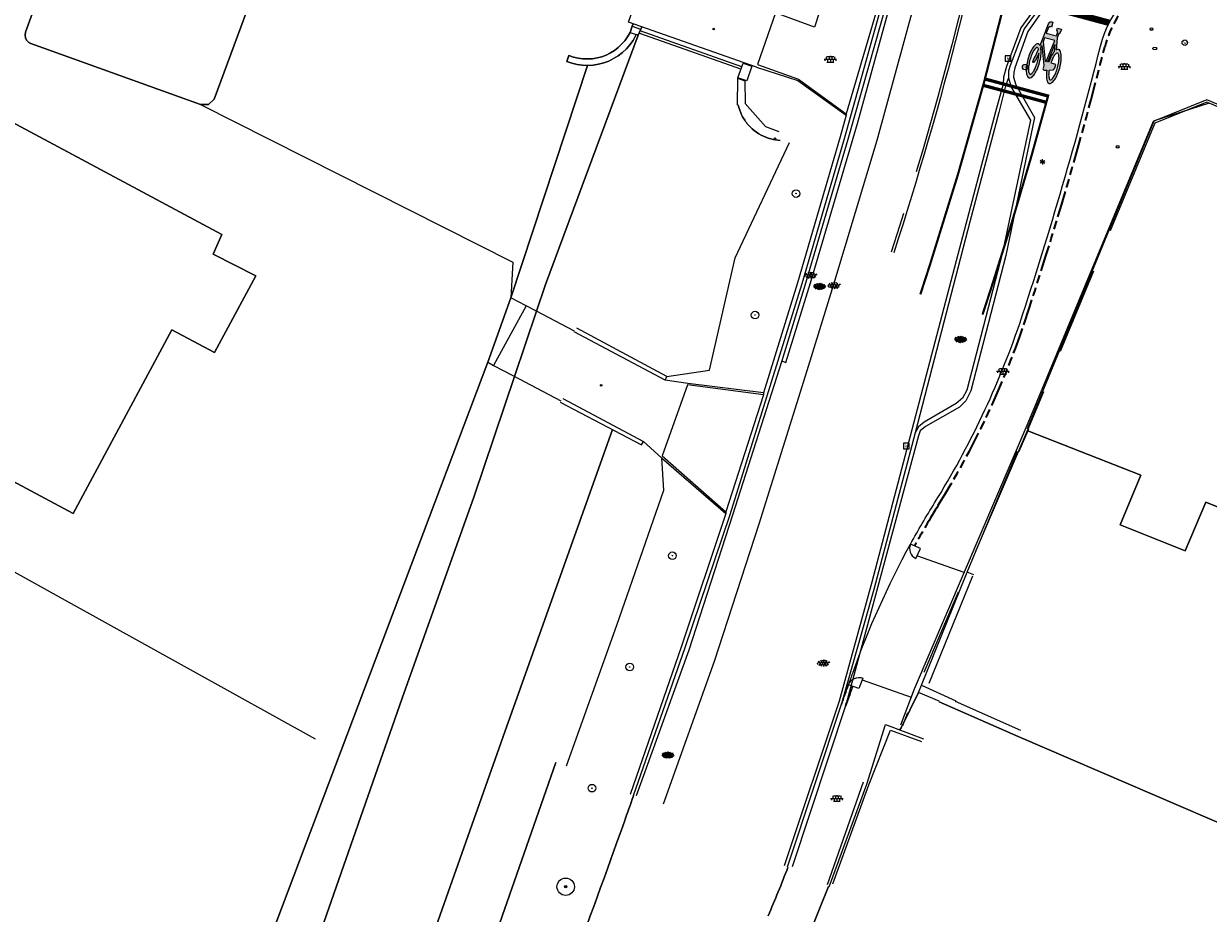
# Model space of a CAD drawing. Header units: metres. Extents: x 187916 to 189411, y 333285 to 334910.
# Tile 26 of 256: x 188472 to 188526, y 334230 to 334271. Entities that reach past the tile are written whole.
import ezdxf
from ezdxf.enums import TextEntityAlignment as Align

# ---------------------------------------------------------------- set-up
doc = ezdxf.new("R2010")
doc.units = ezdxf.units.M
for name, pattern in [('VH-OPSLUITBAND_100X200', [16, 8, -2, 4, -2]), ('VH-TROTTOIRBAND_180-200', [20, 10, -2, 2, -2, 2, -2]), ('VH-TROTTOIRBAND_280-300', [26, 12, -2, 4, -2, 4, -2])]:
    doc.linetypes.add(name, pattern=pattern)
for name, color, linetype, lineweight in [('B-ME-AL-MARKER-S', 253, 'Continuous', 9), ('B-ME-BC-BETONVORM-G', 253, 'Continuous', 18), ('B-ME-GR-BOOM-S', 253, 'Continuous', 25), ('B-ME-GW-TALUD_KRUIN-G', 253, 'Continuous', 18), ('B-ME-IE-MEUBILAIR_WEGMEUBILAIR-S', 253, 'Continuous', 18), ('B-ME-IE-MEUBILAIR_WEGMEUBILAIR_LICHTMAST-S', 253, 'Continuous', 25), ('B-ME-IE-TERREINAFSCHEIDING_KUNSTMATIG_MUUR-G', 253, 'IE-TERREINAFSCHEIDING-KUNSTMATIG-DICHT', 18), ('B-ME-IE-TERREINAFSCHEIDING_KUNSTMATIG_RASTERHEKWERK-G', 253, 'IE-TERREINAFSCHEIDING-KUNSTMATIG-OPEN', 18), ('B-ME-KL-WATER_BRANDLEIDING_BRANDHYDRANT-S', 253, 'Continuous', 25), ('B-ME-OG-BEBOUWING_HOOFDGEBOUW-G', 253, 'Continuous', 18), ('B-ME-RI-HWA_KOLK-S', 253, 'Continuous', 25), ('B-ME-VH-KANTOPSLUITING_ACHTERKANTBAND-G', 253, 'Continuous', 18), ('B-ME-VH-VERHARDING_ASFALT-G', 253, 'Continuous', 18), ('B-ME-VH-VERHARDING_ASFALT-S', 253, 'Continuous', 25), ('B-ME-VH-VERHARDING_BETONSTRAATSTEEN-G', 253, 'Continuous', 18), ('B-ME-VH-VERHARDING_BETONSTRAATSTEEN-S', 253, 'Continuous', 25), ('B-ME-VH-VERHARDING_TEGEL-G', 253, 'Continuous', 18), ('B-ME-VH-VERHARDING_TEGEL-S', 253, 'Continuous', 25), ('B-WE-GK-KADEMUUR-GV', 253, 'Continuous', 15), ('B-WE-GR-BOOM-S', 253, 'Continuous', 15), ('B-WE-GR-HAAG-G', 253, 'GR-HAAG1-SO', 15), ('B-WE-IE-TERREINAFSCHEIDING_KUNSTMATIG_HEKWERK-G', 253, 'IE-TERREINAFSCHEIDING_KUNSTMATIG-SO', 15), ('B-WE-IE-TERREINAFSCHEIDING_KUNSTMATIG_MUUR-G', 253, 'IE-TERREINAFSCHEIDING_KUNSTMATIG-SO', 15), ('B-WE-KW-KUNSTWERK_DEK-GV', 253, 'Continuous', 15), ('B-WE-OG-BEBOUWING-GV', 253, 'Continuous', 15), ('B-WE-OG-TERREIN_BEGROEID-GV', 253, 'Continuous', 15), ('B-WE-OG-TERREIN_ERF-GV', 253, 'Continuous', 15), ('B-WE-OG-TERREIN_OEVER-GV', 253, 'Continuous', 15), ('B-WE-OG-WATER-GV', 253, 'Continuous', 15), ('B-WE-VH-GESLOTENVERHARDING_ASFALT-GV', 253, 'Continuous', 15), ('B-WE-VH-OPENVERHARDING-GV', 253, 'Continuous', 15), ('B-WE-VH-OPENVERHARDING_TEGEL-GV', 253, 'Continuous', 15), ('N-WE-VH-KANTOPSLUITING_OPSLUITBAND_80X200-G', 30, 'VH-OPSLUITBAND_100X200', 15), ('N-WE-VH-KANTOPSLUITING_RIJWIELPADBAND_4-12 200-G', 94, 'VH-TROTTOIRBAND_180-200', 15), ('N-WE-VH-KANTOPSLUITING_TROTTOIRBAND_280 300-G', 10, 'VH-TROTTOIRBAND_280-300', 35), ('N-WE-VH-KANTOPSLUITING_VOORKANTBAND-G', 7, 'Continuous', 15), ('N-WE-VH-KANTVERHARDING_OENV-G', 1, 'Continuous', 18), ('N-WE-VW-MARKERING_DWARS_STOPSTREEP_030_OENV-G', 251, 'Continuous', 0), ('N-WE-VW-MARKERING_DWARS_STOPSTREEP_3X015_OENV-G', 251, 'Continuous', 0), ('N-WE-VW-MARKERING_LANGS_STREEP_DOORGETROKKEN_010_OENV-G', 251, 'Continuous', 0), ('N-WE-VW-MARKERING_VLAK-G', 251, 'Continuous', 0)]:
    doc.layers.add(name, color=color, linetype=linetype, lineweight=lineweight)
doc.styles.add('NLCS-ISO', font='NLCS-ISO.ttf')
doc.linetypes.add('GR-HAAG1-SO', pattern='A,6,[176,NLCS.SHX,S=0.125,R=0,X=0,Y=0],-2', length=8)
doc.linetypes.add('IE-TERREINAFSCHEIDING-KUNSTMATIG-DICHT', pattern='A,8,-1,[82,NLCS.SHX,S=0.75,R=90,X=0,Y=0],-1', length=10)
doc.linetypes.add('IE-TERREINAFSCHEIDING-KUNSTMATIG-OPEN', pattern='A,7,-1.5,[67,NLCS.SHX,S=0.75,R=0,X=0,Y=0],-1.5', length=10)
doc.linetypes.add('IE-TERREINAFSCHEIDING_KUNSTMATIG-SO', pattern='A,4,[82,NLCS.SHX,S=0.75,R=90,X=0,Y=0],4,-2', length=10)

# ---------------------------------------------------------------- blocks, each defined once
blk = doc.blocks.new('SGR-BOOM_GBKN-SO')
at = {"linetype": 'ByBlock', "lineweight": 18}
h = blk.add_hatch(color=0, dxfattribs=at)
h.dxf.hatch_style = 1
edge = h.paths.add_edge_path()
edge.add_arc((0, 0), 0.25, 0, 360)
at = {"color": 0, "linetype": 'ByBlock', "lineweight": 18}
for radius in [2, 0.25]:
    blk.add_circle((0, 0), radius, dxfattribs=at)
at = {"color": 0, "linetype": 'ByBlock', "lineweight": 18, "style": 'NLCS-ISO'}
blk.add_attdef('SOORT', (2.5, 0), '', height=1.5, dxfattribs=at)
blk = doc.blocks.new('SIE-WEG_PAAL_VERKEERSBORD-SO')
at = {"color": 0, "linetype": 'ByBlock', "lineweight": 18}
blk.add_circle((0, 0), 1.5, dxfattribs=at)
at = {"color": 0, "linetype": 'ByBlock', "lineweight": 18, "style": 'NLCS-ISO'}
blk.add_text('vb', height=1.5, dxfattribs=at).set_placement((0, 0.13), align=Align.MIDDLE_CENTER)
blk = doc.blocks.new('SVH-TEGEL_300X300_DUN_LINT_KL-SO')
for p, q in [((-2.25, 1.36), (-2.25, 0)), ((-1.9, 1.5), (1.9, 1.5)), ((-1.5, 1.62), (-1.5, 1.5)), ((-0.75, 1.5), (-0.75, 0)), ((0, 1.81), (0, 1.5)), ((0, 0), (0, -1.5)), ((0.75, 1.5), (0.75, 0)), ((1.5, 1.62), (1.5, 1.5)), ((2.25, 1.36), (2.25, 0)), ((-3.39, 0), (3.39, 0)), ((-3, 0), (-3, -0.85)), ((-1.9, -1.5), (1.9, -1.5)), ((-1.5, 0), (-1.5, -1.5)), ((-0.75, -1.5), (-0.75, -1.77)), ((0.75, -1.5), (0.75, -1.77)), ((1.5, 0), (1.5, -1.5)), ((3, 0), (3, -0.85))]:
    blk.add_line(p, q)
blk = doc.blocks.new('SIE-WEG_STRAATPOT_WATER-SO')
blk.add_circle((0, 0), 0.4)
at = {"style": 'NLCS-ISO'}
blk.add_text('W', height=0.4, dxfattribs=at).set_placement((-0.21, -0.21))
blk = doc.blocks.new('SAL-MARKER-SO')
blk.add_circle((0, 0), 0.1)
blk = doc.blocks.new('SVH-BSS_KEIFORMAAT_KEPER-SO')
at = {"ltscale": 0.1}
for p, q in [((-5.3, 0.9), (-4.5, 0)), ((-5.2, 0.7), (-4, 1.9)), ((-5.2, -0.7), (-3, 1.5)), ((-4.8, -1.8), (-3, 0)), ((-4.6, 1.6), (-4.5, 1.5)), ((-3.7, 0.7), (-1.5, -1.5)), ((-3.6, 2.1), (-1.5, 0)), ((-2.5, 2.5), (-1.5, 1.5)), ((-2.2, 0.7), (-0.2, 2.8)), ((-2.2, 2.2), (-1.8, 2.6)), ((-2.2, -0.7), (0, 1.5)), ((-2.2, -2.2), (0, 0)), ((-0.7, 2.2), (1.5, 0)), ((-0.7, 0.7), (1.5, -1.5)), ((0.2, 2.8), (1.5, 1.5)), ((0.7, 2.2), (1.2, 2.7)), ((0.7, 0.7), (2.4, 2.4)), ((0.7, -0.7), (3, 1.5)), ((0.7, -2.2), (3, 0)), ((2.2, 2.2), (4.5, 0)), ((2.2, 0.7), (4.5, -1.5)), ((3.7, 0.7), (4.5, 1.5)), ((3.7, -0.7), (5.2, 0.8)), ((4.2, 1.7), (4.5, 1.5)), ((5.2, 0.7), (5.4, 0.5)), ((-5.7, -0.2), (-4.5, -1.5)), ((-3.9, -2.4), (-3, -1.5)), ((-3.7, -0.7), (-1.5, -3)), ((-3.7, -2.2), (-3.3, -2.7)), ((-1.6, -3.1), (0, -1.5)), ((-0.7, -0.7), (1.5, -3)), ((-0.7, -2.2), (0.2, -3.2)), ((-0.2, -3.2), (0, -3)), ((1.4, -3.1), (3, -1.5)), ((2.2, -0.7), (3.8, -2.4)), ((2.2, -2.2), (2.8, -2.8)), ((3.7, -2.2), (5.6, -0.4)), ((5.2, -0.7), (5.4, -1))]:
    blk.add_line(p, q, dxfattribs=at)
at = {"style": 'NLCS-ISO'}
blk.add_attdef('FORMAAT', text='', height=1.8, dxfattribs=at).set_placement((-5.8, -0.2), align=Align.MIDDLE_RIGHT)
blk.add_attdef('KLEUR', text='', height=1.8, dxfattribs=at).set_placement((5.8, -0.2), align=Align.MIDDLE_LEFT)
at = {"style": 'NLCS-ISO', "flags": 1}
blk.add_attdef('FUNCTIE', text='', height=1.8, dxfattribs=at).set_placement((0.1, -3.6), align=Align.MIDDLE_CENTER)
blk = doc.blocks.new('SVH-ASFALT-SO')
at = {"ltscale": 0.1}
for p, q in [((-2.7, 1.3), (-3.5, 2.5)), ((-3.4, 2.2), (-1.8, 4.8)), ((0.4, -0.1), (-2.3, 4.5)), ((-1.9, 0.7), (0.9, 5.6)), ((2.8, -0.2), (-0.5, 5.4)), ((0, 0), (3.3, 5.7)), ((4.9, 0.1), (1.6, 5.7)), ((2.2, -0.2), (5.3, 5.2)), ((6.7, 0.9), (4, 5.6)), ((4.7, 0.1), (7.1, 4.2)), ((7.8, 3), (7.1, 4.2))]:
    blk.add_line(p, q, dxfattribs=at)
at = {"style": 'NLCS-ISO'}
blk.add_attdef('KLEUR', text='', height=1.8, dxfattribs=at).set_placement((9.5, 2.7), align=Align.MIDDLE_LEFT)
at = {"style": 'NLCS-ISO', "flags": 1}
blk.add_attdef('FUNCTIE', text='', height=1.8, dxfattribs=at).set_placement((0.1, -3.6), align=Align.MIDDLE_CENTER)
blk = doc.blocks.new('SRI-KOLK-SO')
at = {"color": 0, "linetype": 'ByBlock', "lineweight": 18}
blk.add_lwpolyline([(-1.125, -1.125), (1.125, -1.125), (1.125, 1.125), (-1.125, 1.125)], close=True, dxfattribs=at)
at = {"color": 0, "linetype": 'ByBlock', "lineweight": 18, "style": 'NLCS-ISO'}
blk.add_text('k', height=1.5, dxfattribs=at).set_placement((0, 0), align=Align.MIDDLE_CENTER)
blk = doc.blocks.new('B-SIE-WEG_LICHTMAST-SO')
at = {"ltscale": 0.1}
for p, q in [((-1.1, 0.6), (-2.2, 1.3)), ((0, 1.3), (0, 2.5)), ((1.1, 0.6), (2.2, 1.3)), ((-1.1, -0.6), (-2.2, -1.3)), ((0, -1.3), (0, -2.5)), ((1.1, -0.6), (2.2, -1.3))]:
    blk.add_line(p, q, dxfattribs=at)
at = {"flags": 128}
for points in [[(-1.2, 0.5), (1.2, 0.5)], [(-1.2, -0.5), (1.2, -0.5)]]:
    blk.add_lwpolyline(points, dxfattribs=at)
at = {"ltscale": 0.1}
blk.add_circle((0, 0), 1.27, dxfattribs=at)
at = {"style": 'NLCS-ISO'}
blk.add_attdef('TYPE', text='', height=1.8, dxfattribs=at).set_placement((0, 2.5), align=Align.BOTTOM_CENTER)
blk = doc.blocks.new('SGR-BOOM_01')
at = {"ltscale": 0.1}
h = blk.add_hatch(color=256, dxfattribs=at)
edge = h.paths.add_edge_path()
edge.add_arc((0, 0), 0.15, 0, 360)
for radius in [2.5, 0.045]:
    blk.add_circle((0, 0), radius)
blk.add_circle((0, 0), 0.15, dxfattribs=at)
blk = doc.blocks.new('SKL-WATER_BRANDHYDRANT-SO')
blk.add_ellipse((0, 0), major_axis=(-3.64, 0), ratio=0.685994)
at = {"style": 'NLCS-ISO'}
blk.add_text('BR', height=2, rotation=360, dxfattribs=at).set_placement((-1.5, -0.8))
blk = doc.blocks.new('DTM')
at = {"layer": 'B-ME-BC-BETONVORM-G', "ltscale": 0.2, "flags": 128}
for points in [[(188505.543, 334269.014), (188499.672, 334271.066), (188500.534, 334273.575)], [(188504.931, 334269.19), (188505.32, 334269.058), (188505.103, 334268.381), (188504.689, 334268.518), (188504.931, 334269.19)], [(188502.389, 334254.493), (188501.347, 334254.636), (188497.181, 334256.866)], [(188501.347, 334254.636), (188501.421, 334254.811), (188497.307, 334257.028)], [(188496.538, 334253.639), (188500.268, 334251.675), (188500.36, 334251.827)], [(188496.658, 334253.797), (188500.36, 334251.827), (188501.19, 334251.083)]]:
    blk.add_lwpolyline(points, dxfattribs=at)
at = {"layer": 'B-ME-GW-TALUD_KRUIN-G', "ltscale": 0.2, "flags": 128}
for points in [[(188504.558, 334260.252), (188507.058, 334265.551)], [(188503.39, 334255.1), (188504.558, 334260.252)], [(188501.421, 334254.811), (188503.39, 334255.1)], [(188501.19, 334251.083), (188501.272, 334249.584), (188499.125, 334243.379)], [(188499.125, 334243.379), (188496.816, 334236.918)]]:
    blk.add_lwpolyline(points, dxfattribs=at)
at = {"layer": 'B-ME-IE-TERREINAFSCHEIDING_KUNSTMATIG_MUUR-G', "ltscale": 0.2, "flags": 128}
for points in [[(188504.824, 334268.921), (188500.19, 334270.556)], [(188504.663, 334268.499), (188504.653, 334267.261)], [(188504.663, 334268.499), (188504.999, 334268.385)], [(188504.999, 334268.385), (188505.02, 334267.347)], [(188505.02, 334267.347), (188505.952, 334266.278)], [(188505.952, 334266.278), (188506.571, 334266.05)], [(188515.204, 334245.832), (188517.519, 334251.387)], [(188513.466, 334240.739), (188515.466, 334245.655)], [(188515.504, 334245.713), (188515.204, 334245.832)], [(188512.969, 334240.305), (188513.116, 334240.639)], [(188513.116, 334240.639), (188514.678, 334239.916)], [(188513.922, 334239.907), (188512.969, 334240.305)]]:
    blk.add_lwpolyline(points, dxfattribs=at)
at = {"layer": 'B-ME-IE-TERREINAFSCHEIDING_KUNSTMATIG_RASTERHEKWERK-G', "ltscale": 0.2, "flags": 128}
for points in [[(188500.195, 334270.691), (188504.849, 334269.046)], [(188510.696, 334236.071), (188511.682, 334238.576)], [(188511.682, 334238.576), (188513.103, 334238.049)], [(188509.036, 334231.522), (188510.696, 334236.071)]]:
    blk.add_lwpolyline(points, dxfattribs=at)
at = {"layer": 'B-ME-OG-BEBOUWING_HOOFDGEBOUW-G', "ltscale": 0.2, "flags": 128}
for points in [[(188617.507, 334221.725), (188618.643, 334224.471), (188619.72, 334227.04), (188619.416, 334227.78), (188619.128, 334228.481), (188577.448, 334245.879), (188563.103, 334251.898), (188526.3, 334267.353), (188523.778, 334266.538)], [(188517.969, 334252.427), (188523.778, 334266.538)]]:
    blk.add_lwpolyline(points, dxfattribs=at)
at = {"layer": 'B-ME-VH-KANTOPSLUITING_ACHTERKANTBAND-G', "ltscale": 0.2, "flags": 128}
for points in [[(188514.516, 334288.041), (188514.65, 334286.344), (188514.654, 334285.838), (188514.223, 334285.893), (188513.905, 334284.431), (188514.359, 334284.329), (188513.967, 334282.558), (188513.061, 334279.306), (188511.235, 334272.236), (188509.659, 334266.862), (188509.658, 334266.801), (188509.372, 334265.803), (188507.419, 334259.111), (188505.864, 334254.053), (188505.856, 334253.963), (188504.138, 334248.591), (188504.141, 334248.523), (188502.107, 334242.438), (188499.75, 334235.618)], [(188526.44, 334275.434), (188524.988, 334275.242), (188524.917, 334275.68), (188522.09, 334274.722), (188519.672, 334273.041), (188517.992, 334270.642), (188517.392, 334268.981)], [(188505.543, 334269.014), (188507.438, 334268.402), (188509.658, 334266.801)], [(188517.392, 334268.981), (188517.342, 334268.761), (188517.33, 334268.552), (188517.438, 334268.204), (188518.298, 334266.69), (188516.983, 334260.357), (188515.371, 334254.145), (188515.141, 334253.695), (188514.847, 334253.405), (188513.292, 334252.519), (188513.055, 334252.31), (188512.967, 334252.088), (188509.652, 334239.792), (188507.173, 334232.302)], [(188505.864, 334254.053), (188502.389, 334254.493)], [(188501.19, 334251.083), (188504.141, 334248.523)], [(188508.873, 334231.387), (188510.603, 334236.101), (188511.46, 334238.842), (188513.203, 334238.186)]]:
    blk.add_lwpolyline(points, dxfattribs=at)
at = {"layer": 'B-ME-VH-VERHARDING_ASFALT-G', "ltscale": 0.2, "flags": 128}
for points in [[(188514.874, 334288.097), (188515.065, 334286.364), (188514.773, 334284.269), (188513.417, 334279.242), (188511.566, 334272.176), (188509.728, 334265.689), (188507.752, 334258.994), (188506.703, 334255.536)], [(188618.626, 334232.243), (188609.812, 334235.995), (188608.421, 334236.598), (188600.241, 334240.118), (188592.065, 334243.633), (188582.77, 334247.633), (188574.778, 334251.069), (188565.582, 334255.046), (188561.079, 334257.134), (188551.776, 334262.208), (188544.883, 334266.261), (188538.941, 334270.011), (188531.327, 334275.044), (188529.037, 334275.965), (188526.426, 334276.239), (188524.851, 334276.035), (188521.984, 334275.044), (188519.46, 334273.298), (188517.67, 334270.807), (188517.01, 334269.045)], [(188517.01, 334269.045), (188516.875, 334268.555), (188516.849, 334268.221), (188516.498, 334266.964), (188514.771, 334260.408), (188512.592, 334252.07), (188510.837, 334245.366), (188509.337, 334239.901), (188506.813, 334232.357)]]:
    blk.add_lwpolyline(points, dxfattribs=at)
at = {"layer": 'B-ME-VH-VERHARDING_BETONSTRAATSTEEN-G', "ltscale": 0.2, "flags": 128}
for points in [[(188514.686, 334288.079), (188514.839, 334286.318), (188514.608, 334284.318), (188513.294, 334279.278), (188511.369, 334272.193), (188509.563, 334265.723), (188507.623, 334259.067)], [(188526.404, 334276.085), (188524.857, 334275.879), (188522.036, 334274.909), (188519.561, 334273.177), (188517.823, 334270.768), (188517.161, 334269.038)], [(188506.703, 334255.536), (188506.889, 334255.459), (188508.025, 334259.116), (188510.174, 334266.427), (188511.805, 334272.389), (188512.66, 334275.559), (188515.865, 334274.267), (188519.238, 334272.934)], [(188518.505, 334272.078), (188515.28, 334273.375), (188513.359, 334274.114), (188512.747, 334271.786), (188511.068, 334265.647), (188509.075, 334259.034), (188507.844, 334255.071), (188505.651, 334248.03), (188503.597, 334241.722), (188501.267, 334235.187)], [(188517.161, 334269.038), (188517.095, 334268.822), (188517.106, 334268.516), (188517.227, 334268.089), (188518.114, 334266.569), (188516.814, 334260.434), (188515.193, 334254.188), (188514.993, 334253.809), (188514.703, 334253.563), (188513.225, 334252.707), (188512.964, 334252.498), (188512.821, 334252.229), (188510.918, 334245.03), (188509.462, 334239.845), (188506.954, 334232.281)], [(188517.106, 334268.516), (188516.961, 334268.156), (188516.649, 334266.933), (188515.325, 334261.905), (188512.821, 334252.229)], [(188507.623, 334259.067), (188504.317, 334248.464), (188502.251, 334242.348), (188499.879, 334235.561)], [(188506.703, 334255.536), (188504.445, 334248.443), (188502.439, 334242.247), (188500.029, 334235.569)]]:
    blk.add_lwpolyline(points, dxfattribs=at)
at = {"layer": 'B-ME-VH-VERHARDING_TEGEL-G', "ltscale": 0.2, "flags": 128}
for points in [[(188513.242, 334286.808), (188511.302, 334280.105), (188508.865, 334272.873), (188508.194, 334270.848), (188506.411, 334271.497), (188505.593, 334269.127), (188507.469, 334268.457), (188509.659, 334266.862)], [(188505.856, 334253.963), (188502.383, 334254.427), (188501.215, 334251.163), (188504.138, 334248.591)], [(188513.116, 334240.639), (188515.204, 334245.832)], [(188508.8, 334231.497), (188510.442, 334236.201)]]:
    blk.add_lwpolyline(points, dxfattribs=at)
at = {"layer": 'B-WE-GK-KADEMUUR-GV', "ltscale": 0.2, "flags": 128}
for points in [[(188499.88, 334270.993), (188499.84, 334270.885), (188499.741, 334270.601), (188499.625, 334270.399), (188499.499, 334270.222), (188499.356, 334270.058), (188499.197, 334269.909), (188499.025, 334269.777), (188498.84, 334269.662), (188498.644, 334269.566), (188498.44, 334269.489), (188498.23, 334269.433), (188498.014, 334269.398), (188497.797, 334269.385), (188497.579, 334269.393), (188497.363, 334269.422), (188497.151, 334269.473), (188496.931, 334269.549), (188496.834, 334269.265), (188497.067, 334269.184), (188497.308, 334269.127), (188497.554, 334269.093), (188497.785, 334269.085), (188497.801, 334269.084), (188498.048, 334269.1), (188498.292, 334269.14), (188498.532, 334269.203), (188498.763, 334269.29), (188498.985, 334269.399), (188499.195, 334269.53), (188499.392, 334269.68), (188499.572, 334269.85), (188499.735, 334270.036), (188499.878, 334270.237), (188500.029, 334270.5), (188500.107, 334270.473), (188500.278, 334270.854)], [(188504.699, 334267.273), (188504.731, 334267.151), (188504.77, 334267.029), (188504.818, 334266.91), (188504.872, 334266.792), (188504.903, 334266.735), (188504.935, 334266.678), (188504.968, 334266.623), (188505.004, 334266.568), (188505.041, 334266.515), (188505.08, 334266.463), (188505.12, 334266.412), (188505.162, 334266.362), (188505.25, 334266.267), (188505.343, 334266.178), (188505.441, 334266.096), (188505.542, 334266.02), (188505.646, 334265.952), (188505.753, 334265.89), (188505.862, 334265.836), (188505.972, 334265.788), (188506.083, 334265.748), (188506.194, 334265.715), (188506.303, 334265.688), (188506.412, 334265.667), (188506.52, 334265.653), (188506.625, 334265.644)]]:
    blk.add_lwpolyline(points, dxfattribs=at)
at = {"layer": 'B-WE-GR-HAAG-G', "ltscale": 0.2, "flags": 128}
for points in [[(188512.169, 334238.69), (188512.12, 334238.594)], [(188508.836, 334231.402), (188507.989, 334229.269), (188505.881, 334224.146)]]:
    blk.add_lwpolyline(points, dxfattribs=at)
at = {"layer": 'B-WE-IE-TERREINAFSCHEIDING_KUNSTMATIG_HEKWERK-G', "ltscale": 0.2, "flags": 128}
for points in [[(188416.649, 334275.784), (188436.188, 334265.446), (188439.397, 334263.664), (188473.833, 334244.545), (188485.292, 334238.183)], [(188480.043, 334267.29), (188494.359, 334260.052), (188494.277, 334258.427)]]:
    blk.add_lwpolyline(points, dxfattribs=at)
at = {"layer": 'B-WE-IE-TERREINAFSCHEIDING_KUNSTMATIG_MUUR-G', "ltscale": 0.2, "flags": 128}
for points in [[(188517.581, 334251.361), (188517.982, 334252.315)], [(188517.547, 334238.281), (188513.912, 334239.884)], [(188517.67, 334238.56), (188514.664, 334239.885)]]:
    blk.add_lwpolyline(points, dxfattribs=at)
at = {"layer": 'B-WE-KW-KUNSTWERK_DEK-GV', "ltscale": 0.2, "flags": 128}
for points in [[(188499.88, 334270.993), (188499.84, 334270.885), (188499.741, 334270.601), (188500.029, 334270.5), (188500.107, 334270.473)], [(188497.191, 334256.885), (188495.423, 334257.82), (188494.97, 334258.06), (188494.277, 334258.427), (188493.214, 334255.463), (188493.484, 334255.32), (188494.36, 334254.856), (188496.564, 334253.688)]]:
    blk.add_lwpolyline(points, dxfattribs=at)
at = {"layer": 'B-WE-OG-BEBOUWING-GV', "ltscale": 0.2, "flags": 128}
for points in [[(188473.384, 334274.416), (188472.013, 334270.607), (188471.99, 334270.481), (188472.007, 334270.355), (188472.063, 334270.24), (188472.153, 334270.149), (188472.165, 334270.141), (188472.177, 334270.133), (188472.189, 334270.125), (188472.202, 334270.118), (188472.215, 334270.112), (188472.228, 334270.106), (188472.241, 334270.1), (188472.254, 334270.095), (188480.043, 334267.29), (188480.403, 334267.291), (188480.661, 334267.542), (188483.378, 334274.861)], [(188518.02, 334252.406), (188517.982, 334252.315), (188523.176, 334250.276), (188522.214, 334247.998), (188525.205, 334246.803), (188526.153, 334249.041), (188529.953, 334247.515), (188529.785, 334247.115), (188530.399, 334246.867), (188530.771, 334246.717), (188533.754, 334253.829), (188537.461, 334262.666)]]:
    blk.add_lwpolyline(points, dxfattribs=at)
blk.add_lwpolyline([(188462.655, 334254.701), (188474.203, 334248.514), (188478.721, 334256.946), (188480.687, 334255.915), (188482.572, 334259.428), (188480.625, 334260.432), (188481.022, 334261.324), (188466.651, 334269.024), (188464.496, 334265.071), (188467.697, 334263.349), (188465.13, 334258.552), (188460.622, 334260.942), (188458.018, 334256.03), (188462.078, 334253.863), (188462.556, 334254.754)], close=True, dxfattribs=at)
at = {"layer": 'B-WE-OG-TERREIN_BEGROEID-GV', "ltscale": 0.2, "flags": 128}
blk.add_lwpolyline([(188496.332, 334237.09), (188490.068, 334219.127), (188484.373, 334205.592), (188487.836, 334204.975), (188491.248, 334212.699), (188494.34, 334220.556)], dxfattribs=at)
for points in [[(188499.482, 334234.387, 0.000583), (188499.896, 334235.555, 0.000583)], [(188496.961, 334227.453, 0.003555), (188499.482, 334234.387)]]:
    blk.add_lwpolyline(points, format="xyb", dxfattribs=at)
at = {"layer": 'B-WE-OG-TERREIN_ERF-GV', "ltscale": 0.2, "flags": 128}
for points in [[(188483.378, 334274.861), (188480.661, 334267.542), (188480.403, 334267.291), (188480.043, 334267.29), (188472.254, 334270.095), (188472.241, 334270.1), (188472.228, 334270.106), (188472.215, 334270.112), (188472.202, 334270.118), (188472.189, 334270.125), (188472.177, 334270.133), (188472.165, 334270.141), (188472.153, 334270.149), (188472.063, 334270.24), (188472.007, 334270.355), (188471.99, 334270.481), (188472.013, 334270.607), (188473.384, 334274.416)], [(188476.249, 334210.504), (188493.214, 334255.463), (188494.277, 334258.427), (188497.785, 334269.085), (188497.554, 334269.093), (188497.308, 334269.127), (188497.067, 334269.184), (188496.834, 334269.265), (188496.931, 334269.549), (188497.151, 334269.473), (188497.363, 334269.422), (188497.579, 334269.393), (188497.797, 334269.385), (188498.014, 334269.398), (188498.23, 334269.433), (188498.44, 334269.489), (188498.644, 334269.566), (188498.84, 334269.662), (188499.025, 334269.777), (188499.197, 334269.909), (188499.356, 334270.058), (188499.499, 334270.222), (188499.625, 334270.399), (188499.741, 334270.601), (188499.84, 334270.885), (188499.88, 334270.993)], [(188513.912, 334239.884), (188517.547, 334238.281), (188533.676, 334231.333)], [(188529.953, 334247.515), (188526.153, 334249.041), (188525.205, 334246.803), (188522.214, 334247.998), (188523.176, 334250.276), (188517.982, 334252.315), (188517.581, 334251.361)], [(188512.972, 334240.298), (188512.169, 334238.69), (188512.12, 334238.594)], [(188515.65, 334173.569), (188533.955, 334164.862), (188534.904, 334167.239), (188523.931, 334172.097), (188525.024, 334174.395), (188535.997, 334169.537), (188547.432, 334193.916), (188558.566, 334188.972), (188564.434, 334200.73), (188564.764, 334201.464), (188565.914, 334204.021), (188570.504, 334214.229), (188570.979, 334215.392), (188564.609, 334218.241), (188533.676, 334231.333), (188517.547, 334238.281), (188513.912, 334239.884)], [(188508.836, 334231.402), (188507.989, 334229.269), (188505.881, 334224.146), (188504.064, 334219.731), (188502.752, 334216.542)]]:
    blk.add_lwpolyline(points, dxfattribs=at)
blk.add_lwpolyline([(188462.078, 334253.863), (188458.018, 334256.03), (188460.622, 334260.942), (188465.13, 334258.552), (188467.697, 334263.349), (188464.496, 334265.071), (188466.651, 334269.024), (188481.022, 334261.324), (188480.625, 334260.432), (188482.572, 334259.428), (188480.687, 334255.915), (188478.721, 334256.946), (188474.203, 334248.514), (188462.655, 334254.701), (188462.556, 334254.754)], close=True, dxfattribs=at)
at = {"layer": 'B-WE-OG-TERREIN_OEVER-GV', "ltscale": 0.2, "flags": 128}
for points in [[(188484.475, 334226.24), (188489.295, 334240.039), (188492.594, 334249.318), (188494.447, 334254.81), (188495.457, 334257.802), (188495.87, 334259.027), (188500.107, 334270.473), (188500.029, 334270.5), (188499.878, 334270.237), (188499.735, 334270.036), (188499.572, 334269.85), (188499.392, 334269.68), (188499.195, 334269.53), (188498.985, 334269.399), (188498.763, 334269.29), (188498.532, 334269.203), (188498.292, 334269.14), (188498.048, 334269.1), (188497.801, 334269.084), (188497.785, 334269.085), (188494.277, 334258.427), (188493.214, 334255.463), (188476.249, 334210.504)], [(188506.625, 334265.644), (188506.52, 334265.653), (188506.412, 334265.667), (188506.303, 334265.688), (188506.194, 334265.715), (188506.083, 334265.748), (188505.972, 334265.788), (188505.862, 334265.836), (188505.753, 334265.89), (188505.646, 334265.952), (188505.542, 334266.02), (188505.441, 334266.096), (188505.343, 334266.178), (188505.25, 334266.267), (188505.162, 334266.362), (188505.12, 334266.412), (188505.08, 334266.463), (188505.041, 334266.515), (188505.004, 334266.568), (188504.968, 334266.623), (188504.935, 334266.678), (188504.903, 334266.735), (188504.872, 334266.792), (188504.818, 334266.91), (188504.77, 334267.029), (188504.731, 334267.151), (188504.699, 334267.273)], [(188498.93, 334252.38), (188498.212, 334250.363), (188493.919, 334238.29), (188490.5, 334228.579), (188486.635, 334217.733), (188483.642, 334209.798), (188482.369, 334206.803), (188480.662, 334202.787), (188479.458, 334199.953), (188475.81, 334192.495), (188473.272, 334187.808)], [(188475.318, 334186.642), (188479.039, 334193.308), (188482.16, 334201.866), (188482.369, 334202.176), (188484.161, 334205.277), (188484.373, 334205.592), (188490.068, 334219.127), (188496.331, 334237.087)]]:
    blk.add_lwpolyline(points, dxfattribs=at)
at = {"layer": 'B-WE-OG-WATER-GV', "ltscale": 0.2, "flags": 128}
for points in [[(188500.278, 334270.854), (188500.107, 334270.473), (188495.87, 334259.027), (188495.457, 334257.802), (188494.447, 334254.81), (188492.594, 334249.318), (188489.295, 334240.039), (188484.475, 334226.24), (188482.616, 334221.168), (188480.873, 334216.265), (188479.897, 334213.859), (188477.944, 334209.479), (188476.257, 334205.495), (188474.828, 334202.123), (188470.331, 334193.103), (188468.843, 334190.332)], [(188473.272, 334187.808), (188475.81, 334192.495), (188479.458, 334199.953), (188480.662, 334202.787), (188482.369, 334206.803), (188483.642, 334209.798), (188486.635, 334217.733), (188490.5, 334228.579), (188493.919, 334238.29), (188498.212, 334250.363), (188498.93, 334252.38)]]:
    blk.add_lwpolyline(points, dxfattribs=at)
at = {"layer": 'B-WE-VH-GESLOTENVERHARDING_ASFALT-GV', "ltscale": 0.2, "flags": 128}
for points in [[(188499.896, 334235.555, -0.000583), (188499.482, 334234.387)], [(188499.482, 334234.387, -0.003555), (188496.961, 334227.453)], [(188506.077, 334230.059, 0.007482), (188506.981, 334232.271, 0.007482)]]:
    blk.add_lwpolyline(points, format="xyb", dxfattribs=at)
at = {"layer": 'B-WE-VH-OPENVERHARDING-GV', "ltscale": 0.2, "flags": 128}
for points in [[(188499.88, 334270.993), (188499.84, 334270.885), (188500.216, 334270.754), (188500.217, 334270.754)], [(188497.191, 334256.885), (188495.423, 334257.82), (188494.97, 334258.06), (188493.484, 334255.32), (188494.36, 334254.856), (188496.564, 334253.688)]]:
    blk.add_lwpolyline(points, dxfattribs=at)
at = {"layer": 'B-WE-VH-OPENVERHARDING_TEGEL-GV', "ltscale": 0.2, "flags": 128}
for points in [[(188517.581, 334251.361), (188517.982, 334252.315), (188518.02, 334252.406)], [(188512.12, 334238.594), (188512.169, 334238.69), (188512.972, 334240.298), (188512.974, 334240.303)], [(188502.752, 334216.542), (188504.064, 334219.731), (188505.881, 334224.146), (188507.989, 334229.269), (188508.836, 334231.402)]]:
    blk.add_lwpolyline(points, dxfattribs=at)
blk.add_lwpolyline([(188506.981, 334232.271, -0.007482), (188506.077, 334230.059)], format="xyb", dxfattribs=at)
at = {"layer": 'B-ME-AL-MARKER-S', "xscale": 0.3749999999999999, "yscale": 0.3749999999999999, "zscale": 0.3749999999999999}
for p in [(188503.579, 334270.758), (188506.389, 334265.724), (188498.416, 334254.407)]:
    blk.add_blockref('SAL-MARKER-SO', p, dxfattribs=at)
at = {"layer": 'B-ME-GR-BOOM-S', "xscale": 0.07, "yscale": 0.07, "zscale": 0.07}
for p in [(188507.356, 334263.208), (188505.476, 334257.631), (188501.686, 334246.584), (188499.725, 334241.476), (188497.99, 334235.914)]:
    blk.add_blockref('SGR-BOOM_01', p, dxfattribs=at)
at = {"layer": 'B-ME-IE-MEUBILAIR_WEGMEUBILAIR-S'}
for name, p, xscale, yscale, zscale in [('SIE-WEG_STRAATPOT_WATER-SO', (188523.654, 334270.756), 0.15625, 0.15625, 0.15625), ('SIE-WEG_STRAATPOT_WATER-SO', (188525.186, 334270.133), 0.3125, 0.3125, 0.3125), ('SIE-WEG_PAAL_VERKEERSBORD-SO', (188517.859, 334269.01), 0.083, 0.083, 0.083), ('SIE-WEG_STRAATPOT_WATER-SO', (188522.106, 334265.355), 0.15625, 0.15625, 0.15625)]:
    blk.add_blockref(name, p, dxfattribs=dict(at, xscale=xscale, yscale=yscale, zscale=zscale))
at = {"layer": 'B-ME-IE-MEUBILAIR_WEGMEUBILAIR_LICHTMAST-S', "xscale": 0.05, "yscale": 0.05, "zscale": 0.05}
blk.add_blockref('B-SIE-WEG_LICHTMAST-SO', (188518.659, 334264.664), dxfattribs=at)
at = {"layer": 'B-ME-KL-WATER_BRANDLEIDING_BRANDHYDRANT-S', "xscale": 0.025, "yscale": 0.025, "zscale": 0.025}
blk.add_blockref('SKL-WATER_BRANDHYDRANT-SO', (188523.806, 334269.87), dxfattribs=at)
at = {"layer": 'B-ME-RI-HWA_KOLK-S', "xscale": 0.11, "yscale": 0.11, "zscale": 0.11}
for p in [(188517.077, 334269.406), (188512.413, 334251.62)]:
    blk.add_blockref('SRI-KOLK-SO', p, dxfattribs=at)
at = {"layer": 'B-ME-VH-VERHARDING_ASFALT-S', "xscale": 0.05, "yscale": 0.05, "zscale": 0.05}
for p in [(188507.929, 334259.315), (188509.004, 334258.848), (188508.51, 334241.516)]:
    blk.add_blockref('SVH-ASFALT-SO', p, dxfattribs=at)
at = {"layer": 'B-ME-VH-VERHARDING_BETONSTRAATSTEEN-S', "xscale": 0.05, "yscale": 0.05, "zscale": 0.05}
for p in [(188508.437, 334258.954), (188514.906, 334256.526), (188501.479, 334237.445)]:
    blk.add_blockref('SVH-BSS_KEIFORMAAT_KEPER-SO', p, dxfattribs=at)
at = {"layer": 'B-ME-VH-VERHARDING_TEGEL-S', "xscale": 0.084, "yscale": 0.084, "zscale": 0.084}
for p in [(188508.93, 334269.371), (188522.412, 334269.035), (188516.841, 334255.047), (188509.226, 334235.442)]:
    blk.add_blockref('SVH-TEGEL_300X300_DUN_LINT_KL-SO', p, dxfattribs=at)
at = {"layer": 'B-WE-GR-BOOM-S', "xscale": 0.2, "yscale": 0.2, "zscale": 0.2}
blk.add_blockref('SGR-BOOM_GBKN-SO', (188496.79, 334231.39), dxfattribs=at)
blk = doc.blocks.new('ontwerp Parklaan')
at = {"layer": 'N-WE-VH-KANTOPSLUITING_OPSLUITBAND_80X200-G', "color": 251, "flags": 128}
blk.add_lwpolyline([(188614.816, 334230.28), (188577.448, 334245.879), (188563.103, 334251.898), (188526.193, 334267.398), (188523.809, 334266.438), (188518.086, 334252.631), (188512.868, 334240.42), (188512.233, 334238.771)], dxfattribs=at)
at = {"layer": 'N-WE-VH-KANTOPSLUITING_RIJWIELPADBAND_4-12 200-G', "color": 251, "flags": 128}
blk.add_lwpolyline([(188435.834, 334356.594), (188450.75, 334344.056, 0.013074), (188459.19, 334337.33), (188478.112, 334323.144), (188482.365, 334319.792, -0.019446), (188491.231, 334312.229), (188500.977, 334303.236, -0.017053), (188505.823, 334298.45), (188510.047, 334293.982), (188513.104, 334290.749, -0.017075), (188513.551, 334290.243), (188514.158, 334289.506), (188514.295, 334289.339), (188515.121, 334288.337), (188515.429, 334287.963, -0.120345), (188517.054, 334284.595, -0.031342), (188517.199, 334283.619, -0.068519), (188517.087, 334281.472, -0.001154), (188516.934, 334280.679, -0.001429), (188516.739, 334279.699, -0.028358), (188511.721, 334260.524)], format="xyb", dxfattribs=at)
at = {"layer": 'N-WE-VH-KANTOPSLUITING_TROTTOIRBAND_280 300-G', "color": 251, "ltscale": 0.1, "flags": 128}
for points in [[(188523.042, 334272.397, 0.15486), (188521.514, 334269.928)], [(188517.803, 334257.184, 0.018269), (188521.514, 334269.928)], [(188513.879, 334248.899, 0.05719), (188517.803, 334257.183)], [(188513.879, 334248.899, 0.013562), (188512.789, 334247.036)], [(188509.636, 334239.695, 0.000339), (188509.955, 334240.595)]]:
    blk.add_lwpolyline(points, format="xyb", dxfattribs=at)
at = {"layer": 'N-WE-VH-KANTOPSLUITING_VOORKANTBAND-G', "color": 251, "flags": 128}
for points in [[(188435.911, 334356.686), (188450.828, 334344.148, 0.01476), (188460.376, 334336.591), (188478.185, 334323.239), (188482.439, 334319.886, -0.019446), (188491.312, 334312.317), (188501.058, 334303.325, -0.017053), (188505.91, 334298.532), (188510.134, 334294.065), (188513.192, 334290.831, -0.017075), (188513.643, 334290.319), (188514.388, 334289.416), (188515.214, 334288.413), (188515.522, 334288.039, -0.223108), (188517.205, 334281.45, -0.030944), (188511.835, 334260.487)], [(188509.448, 334239.764, 0.000338), (188509.767, 334240.662, 0.0002), (188509.955, 334241.194, -0.04064), (188512.607, 334247.12, -0.013653), (188513.709, 334249.005, 0.05719), (188517.614, 334257.247, 0.018268), (188521.32, 334269.977, -0.564196), (188529.506, 334272.479, 0.000336), (188529.585, 334272.408, 0.012209), (188532.523, 334269.909, 0.072336), (188552.072, 334258.294), (188553.754, 334257.599), (188588.407, 334243.287), (188615.557, 334232.073)]]:
    blk.add_lwpolyline(points, format="xyb", dxfattribs=at)
for points in [[(188614.855, 334230.373), (188577.487, 334245.971), (188563.142, 334251.99), (188526.194, 334267.506), (188523.733, 334266.515), (188517.994, 334252.67), (188512.775, 334240.458), (188512.14, 334238.807)], [(188515.064, 334245.815), (188512.899, 334246.576)], [(188510.388, 334240.886), (188512.636, 334240.096)]]:
    blk.add_lwpolyline(points, dxfattribs=at)
blk.add_lwpolyline([(188510.417, 334240.962), (188510.238, 334240.495), (188509.767, 334240.662, -0.421696)], format="xyb", close=True, dxfattribs=at)
at = {"layer": 'N-WE-VH-KANTVERHARDING_OENV-G', "color": 251, "flags": 128}
blk.add_lwpolyline([(188512.844, 334246.461), (188513.061, 334246.911), (188512.607, 334247.12, 0.408369)], format="xyb", close=True, dxfattribs=at)
blk = doc.blocks.new('markering')
at = {"layer": 'N-WE-VW-MARKERING_VLAK-G'}
h = blk.add_hatch(color=256, dxfattribs=at)
h.paths.add_polyline_path([(188519.133, 334271.068), (188519.084, 334271.082), (188519.084, 334271.082), (188519.035, 334271.095, 0.236068), (188518.973, 334271.06), (188518.929, 334270.993), (188518.547, 334269.996, 0.006813), (188518.541, 334270.011, 0.22312), (188518.468, 334270.073, 0.22312), (188518.374, 334270.057, 0.090648), (188518.216, 334269.897, 0.047451), (188518.097, 334269.68, 0.035374), (188517.988, 334269.367, 0.035374), (188517.923, 334269.042, 0.047451), (188517.915, 334268.795, 0.090648), (188517.97, 334268.577, 0.22312), (188518.042, 334268.515, 0.22312), (188518.136, 334268.532, 0.090648), (188518.294, 334268.692, 0.047451), (188518.413, 334268.908, 0.035374), (188518.523, 334269.221, 0.035374), (188518.587, 334269.546, 0.047451), (188518.595, 334269.793, 0.038864), (188518.581, 334269.889), (188518.626, 334270.01), (188518.72, 334269.079), (188518.689, 334268.966, 0.544665), (188518.742, 334268.873), (188518.859, 334268.867, 0.008345), (188518.848, 334268.79, 0.047451), (188518.84, 334268.542, 0.090648), (188518.895, 334268.324, 0.22312), (188518.967, 334268.263, 0.22312), (188519.061, 334268.279, 0.090648), (188519.219, 334268.439, 0.047451), (188519.338, 334268.656, 0.035374), (188519.448, 334268.968, 0.035374), (188519.512, 334269.293, 0.047451), (188519.52, 334269.54, 0.090648), (188519.465, 334269.758, 0.22312), (188519.393, 334269.82, 0.22312), (188519.299, 334269.804, 0.006813), (188519.285, 334269.794), (188519.331, 334270.36), (188519.409, 334270.548), (188519.427, 334270.517), (188519.535, 334270.723, 0.548946), (188519.517, 334270.754), (188519.347, 334270.8), (188519.32, 334270.703), (188519.365, 334270.625), (188519.303, 334270.446), (188518.835, 334270.574), (188518.932, 334270.836, -0.281777), (188519.024, 334270.863), (188519.073, 334270.849)])
h.paths.add_polyline_path([(188519.218, 334270.234), (188518.824, 334269.269), (188518.775, 334269.283), (188518.686, 334270.172), (188518.756, 334270.36)], flags=16)
h.paths.add_polyline_path([(188519.22, 334270.05), (188519.197, 334269.714, 0.035986), (188519.141, 334269.644, 0.047451), (188519.022, 334269.427, 0.021905), (188518.949, 334269.235), (188518.897, 334269.25)], flags=16)
h.paths.add_polyline_path([(188518.465, 334269.862, -0.01664), (188518.475, 334269.828), (188518.339, 334269.507), (188518.257, 334269.398), (188518.218, 334269.252, 0.720759), (188518.235, 334269.221, 0.162278), (188518.266, 334269.239), (188518.342, 334269.323), (188518.457, 334269.553), (188518.493, 334269.65, -0.030907), (188518.479, 334269.502, -0.028874), (188518.426, 334269.248, -0.028874), (188518.343, 334269.002, -0.039407), (188518.258, 334268.831, -0.080527), (188518.146, 334268.699, -0.24906), (188518.089, 334268.686, -0.24906), (188518.046, 334268.726, -0.080527), (188518.017, 334268.897, -0.039407), (188518.031, 334269.087, -0.028874), (188518.085, 334269.341, -0.028874), (188518.168, 334269.587, -0.039407), (188518.252, 334269.757, -0.080527), (188518.364, 334269.89, -0.24906), (188518.422, 334269.903, -0.24906)], flags=16)
h.paths.add_polyline_path([(188519.346, 334269.65, -0.24906), (188519.389, 334269.609, -0.080527), (188519.418, 334269.439, -0.039407), (188519.404, 334269.249, -0.028874), (188519.35, 334268.995, -0.028874), (188519.268, 334268.749, -0.039407), (188519.183, 334268.578, -0.080527), (188519.071, 334268.446, -0.24906), (188519.014, 334268.433, -0.24906), (188518.971, 334268.473, -0.080527), (188518.942, 334268.644, -0.039407), (188518.956, 334268.834, -0.003097), (188518.96, 334268.861), (188519.133, 334268.871), (188519.209, 334268.955), (188519.249, 334269.101, 0.414214), (188519.213, 334269.163), (188519.046, 334269.209, -0.014843), (188519.092, 334269.334, -0.039407), (188519.177, 334269.504, -0.080527), (188519.289, 334269.637, -0.24906)], flags=16)
at = {"layer": 'N-WE-VW-MARKERING_DWARS_STOPSTREEP_030_OENV-G', "const_width": 0.3, "flags": 128}
blk.add_lwpolyline([(188521.722, 334271.042), (188517.007, 334272.315)], dxfattribs=at)
at = {"layer": 'N-WE-VW-MARKERING_DWARS_STOPSTREEP_3X015_OENV-G', "const_width": 0.15, "flags": 128}
for points in [[(188518.837, 334267.393), (188515.94, 334268.175)], [(188518.915, 334267.683), (188516.019, 334268.465)]]:
    blk.add_lwpolyline(points, dxfattribs=at)
at = {"layer": 'N-WE-VW-MARKERING_LANGS_STREEP_DOORGETROKKEN_010_OENV-G', "const_width": 0.1, "flags": 128}
for points in [[(188513.056, 334258.579, 0.000513), (188513.5, 334259.948, 0.0184), (188517.042, 334272.461, 0.018188)], [(188515.908, 334257.65, 0.000513), (188516.355, 334259.026, 0.012662), (188518.934, 334267.755, 0.012429)]]:
    blk.add_lwpolyline(points, format="xyb", dxfattribs=at)
at = {"layer": 'N-WE-VW-MARKERING_VLAK-G', "flags": 128}
for points in [[(188518.547, 334269.996), (188518.929, 334270.993), (188518.973, 334271.06, -0.414214), (188519.084, 334271.082), (188519.133, 334271.068), (188519.073, 334270.849), (188519.024, 334270.863, 0.281777), (188518.932, 334270.836), (188518.835, 334270.574), (188519.303, 334270.446), (188519.365, 334270.625), (188519.32, 334270.703), (188519.347, 334270.8), (188519.517, 334270.754, -0.548946), (188519.535, 334270.723), (188519.427, 334270.517), (188519.409, 334270.548), (188519.331, 334270.36), (188519.285, 334269.794)], [(188518.541, 334270.011, 0.22312), (188518.468, 334270.073, 0.22312), (188518.374, 334270.057, 0.090648), (188518.216, 334269.897, 0.047451), (188518.097, 334269.68, 0.035374), (188517.988, 334269.367, 0.035374), (188517.923, 334269.042, 0.047451), (188517.915, 334268.795, 0.090648), (188517.97, 334268.577, 0.22312), (188518.042, 334268.515, 0.22312), (188518.136, 334268.532, 0.090648), (188518.294, 334268.692, 0.047451), (188518.413, 334268.908, 0.035374), (188518.523, 334269.221, 0.035374), (188518.587, 334269.546, 0.047451), (188518.595, 334269.793, 0.038864), (188518.581, 334269.889), (188518.626, 334270.01), (188518.72, 334269.079), (188518.689, 334268.966, 0.544665), (188518.742, 334268.873), (188518.859, 334268.867, 0.008345), (188518.848, 334268.79, 0.047451), (188518.84, 334268.542, 0.090648), (188518.895, 334268.324, 0.22312), (188518.967, 334268.263, 0.22312), (188519.061, 334268.279, 0.090648), (188519.219, 334268.439, 0.047451), (188519.338, 334268.656, 0.035374), (188519.448, 334268.968, 0.035374), (188519.512, 334269.293, 0.047451), (188519.52, 334269.54, 0.090648), (188519.465, 334269.758, 0.22312), (188519.393, 334269.82, 0.22312), (188519.299, 334269.804)]]:
    blk.add_lwpolyline(points, format="xyb", dxfattribs=at)
blk.add_lwpolyline([(188518.686, 334270.172), (188518.775, 334269.283), (188518.824, 334269.269), (188519.218, 334270.234), (188518.756, 334270.36)], close=True, dxfattribs=at)
for points in [[(188518.493, 334269.65), (188518.457, 334269.553), (188518.342, 334269.323), (188518.266, 334269.239, -0.162278), (188518.235, 334269.221, -0.720759), (188518.218, 334269.252), (188518.257, 334269.398), (188518.339, 334269.507), (188518.475, 334269.828, 0.01664), (188518.465, 334269.862, 0.24906), (188518.422, 334269.903, 0.24906), (188518.364, 334269.89, 0.080527), (188518.252, 334269.757, 0.039407), (188518.168, 334269.587, 0.028874), (188518.085, 334269.341, 0.028874), (188518.031, 334269.087, 0.039407), (188518.017, 334268.897, 0.080527), (188518.046, 334268.726, 0.24906), (188518.089, 334268.686, 0.24906), (188518.146, 334268.699, 0.080527), (188518.258, 334268.831, 0.039407), (188518.343, 334269.002, 0.028874), (188518.426, 334269.248, 0.028874), (188518.479, 334269.502, 0.030907)], [(188519.197, 334269.714, 0.035986), (188519.141, 334269.644, 0.047451), (188519.022, 334269.427, 0.021905), (188518.949, 334269.235), (188518.897, 334269.25), (188519.22, 334270.05)], [(188519.35, 334268.995, 0.028874), (188519.404, 334269.249, 0.039407), (188519.418, 334269.439, 0.080527), (188519.389, 334269.609, 0.24906), (188519.346, 334269.65, 0.24906), (188519.289, 334269.637, 0.080527), (188519.177, 334269.504, 0.039407), (188519.092, 334269.334, 0.014843), (188519.046, 334269.209), (188519.213, 334269.163, -0.414214), (188519.249, 334269.101), (188519.209, 334268.955), (188519.133, 334268.871), (188518.96, 334268.861, 0.003097), (188518.956, 334268.834, 0.039407), (188518.942, 334268.644, 0.080527), (188518.971, 334268.473, 0.24906), (188519.014, 334268.433, 0.24906), (188519.071, 334268.446, 0.080527), (188519.183, 334268.578, 0.039407), (188519.268, 334268.749, 0.028874)]]:
    blk.add_lwpolyline(points, format="xyb", close=True, dxfattribs=at)
at = {"layer": 'N-WE-VW-MARKERING_VLAK-G'}
for centre, start, end in [((188517.971, 334269.753), 22.8359, 24.3973), ((188519.658, 334269.292), 125.0197, 126.5812)]:
    blk.add_arc(centre, 0.625, start, end, dxfattribs=at)

msp = doc.modelspace()

# ---------------------------------------------------------------- block references
for name in ['DTM', 'markering', 'ontwerp Parklaan']:
    msp.add_blockref(name, (0, 0))

doc.saveas('drawing.dxf')
